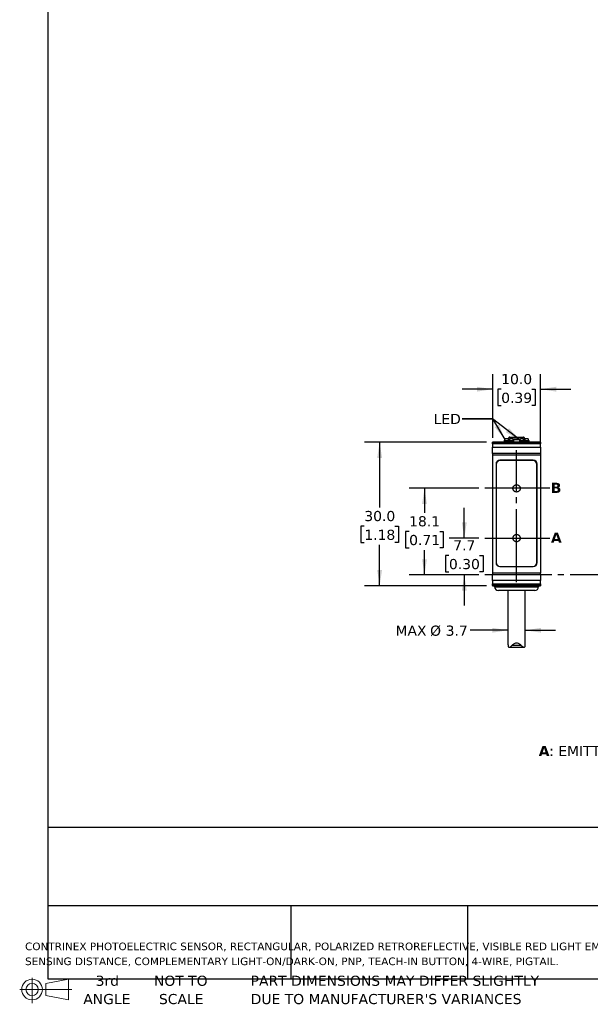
# Model space of a CAD drawing. Header units: millimetres. Extents: x 7 to 546, y 7 to 419.
# Tile 1 of 6: x 7 to 126, y 7 to 213. Entities that reach past the tile are written whole.
import ezdxf

# ---------------------------------------------------------------- set-up
doc = ezdxf.new("R2010")
doc.units = ezdxf.units.MM
doc.linetypes.add('SLD-Center', pattern=[19.05, 15.24, -1.27, 1.27, -1.27])
doc.linetypes.add('SLD-Solid', pattern=[0])
doc.layers.add('CENTER', color=40, linetype='SLD-Center')
doc.layers.add('DIMENSIONS', color=140, linetype='SLD-Solid', lineweight=25)
doc.layers.add('TEXT', color=140, linetype='SLD-Solid', lineweight=25)
doc.styles.add('SLDTEXTSTYLE0', font='VERDANAB.TTF')
doc.styles.add('SLDTEXTSTYLE1', font='VERDANA.TTF')
doc.styles.get("Standard").update_dxf_attribs({"font": 'VERDANA.TTF'})
doc.dimstyles.new('SLDDIMSTYLE0', dxfattribs={"dimtxt": 2.158008, "dimasz": 3.302, "dimexe": 0, "dimexo": 0.0625, "dimgap": 0.539502, "dimtad": 0, "dimtih": 1, "dimtoh": 1, "dimrnd": 1e-09, "dimzin": 12, "dimdsep": 46, "dimtxsty": 'SLDTEXTSTYLE1', "dimsah": 1, "dimcen": 0.09, "dimadec": 0, "dimazin": 3, "dimtfac": 1, "dimtmove": 0, "dimatfit": 0, "dimfxl": 0, "dimfrac": 2, "dimtolj": 1, "dimtzin": 12, "dimarcsym": 0})
doc.dimstyles.new('SLDDIMSTYLE1', dxfattribs={"dimtxt": 2.158008, "dimasz": 3.302, "dimexe": 0, "dimexo": 0.0625, "dimgap": 0.539502, "dimtad": 0, "dimtih": 1, "dimtoh": 1, "dimrnd": 1e-09, "dimzin": 12, "dimdsep": 46, "dimtxsty": 'SLDTEXTSTYLE1', "dimsah": 1, "dimcen": 0.09, "dimadec": 0, "dimazin": 3, "dimtfac": 1, "dimtofl": 0, "dimtmove": 0, "dimatfit": 3, "dimfxl": 0, "dimfrac": 2, "dimtolj": 1, "dimtzin": 12, "dimarcsym": 0})
doc.dimstyles.new('SLDDIMSTYLE2', dxfattribs={"dimtxt": 2.158008, "dimasz": 3.302, "dimexe": 0, "dimexo": 0.0625, "dimgap": 0.539502, "dimtad": 0, "dimtih": 1, "dimtoh": 1, "dimrnd": 1e-09, "dimzin": 4, "dimdsep": 46, "dimtxsty": 'SLDTEXTSTYLE1', "dimsah": 1, "dimcen": 0.09, "dimadec": 0, "dimazin": 1, "dimtfac": 1, "dimtmove": 0, "dimatfit": 0, "dimfxl": 0, "dimfrac": 2, "dimtolj": 1, "dimtzin": 12, "dimarcsym": 0})
doc.dimstyles.new('SLDDIMSTYLE4', dxfattribs={"dimtxt": 2.158008, "dimasz": 3.302, "dimexe": 0, "dimexo": 0.0625, "dimgap": 0.539502, "dimtad": 0, "dimtih": 1, "dimtoh": 1, "dimrnd": 1e-09, "dimzin": 4, "dimdsep": 46, "dimtxsty": 'SLDTEXTSTYLE1', "dimsah": 1, "dimcen": 0.09, "dimadec": 0, "dimazin": 1, "dimtfac": 1, "dimtofl": 0, "dimtmove": 0, "dimatfit": 3, "dimfxl": 0, "dimfrac": 2, "dimtolj": 1, "dimtzin": 12, "dimarcsym": 0})
doc.dimstyles.new('SLDDIMSTYLE5', dxfattribs={"dimtxt": 0.18, "dimasz": 3.302, "dimexe": 0, "dimexo": 0.0625, "dimgap": 0, "dimtad": 0, "dimtih": 1, "dimtoh": 1, "dimdec": 0, "dimrnd": 1e-09, "dimzin": 0, "dimdsep": 46, "dimtxsty": 'Standard', "dimsah": 1, "dimcen": 0.09, "dimadec": 0, "dimazin": 0, "dimtfac": 3.302, "dimtdec": 0, "dimtofl": 0, "dimtmove": 0, "dimatfit": 3, "dimfxl": 0, "dimfrac": 2, "dimtolj": 1, "dimtzin": 0, "dimarcsym": 0})

# ---------------------------------------------------------------- blocks, each defined once
blk = doc.blocks.new('Block11')
at = {"color": 7, "linetype": 'SLD-Solid', "lineweight": 18}
for p, q in [((2.59, 5.31), (2.59, 0)), ((5.48, 4.17), (10.18, 5.03)), ((5.48, 1.6), (5.48, 4.17)), ((10.18, 5.03), (10.18, 0.73)), ((0, 2.88), (10.87, 2.88)), ((5.48, 1.6), (10.18, 0.73))]:
    blk.add_line(p, q, dxfattribs=at)
for radius in [2.15, 1.29]:
    blk.add_circle((2.59, 2.88), radius, dxfattribs=at)
blk = doc.blocks.new('Block12')
at = {"color": 7, "linetype": 'Continuous'}
blk.add_blockref('Block11', (0, 0), dxfattribs=at)
blk = doc.blocks.new('SW_NOTE_0')
at = {"layer": 'TEXT', "color": 0, "attachment_point": 1}
for s, insert, char_height, style in [('A', (0, 2.69), 2.12, 'SLDTEXTSTYLE0'), (': EMITTER AXIS      ', (2.19, 2.69), 2.1167, 'SLDTEXTSTYLE1'), ('B', (30.97, 2.69), 2.12, 'SLDTEXTSTYLE0'), (': RECEIVER AXIS', (33.12, 2.69), 2.1167, 'SLDTEXTSTYLE1')]:
    blk.add_mtext(s, dxfattribs=dict(at, insert=insert, char_height=char_height, style=style))
blk = doc.blocks.new('SW_NOTE_0_1')
at = {"layer": 'TEXT', "color": 0, "char_height": 1.5875, "attachment_point": 1, "style": 'SLDTEXTSTYLE1'}
for s, insert in [('CONTRINEX PHOTOELECTRIC SENSOR, RECTANGULAR, POLARIZED RETROREFLECTIVE, VISIBLE RED LIGHT EMISSION, 20-4200MM ', (0, 2.02)), ('SENSING DISTANCE, COMPLEMENTARY LIGHT-ON/DARK-ON, PNP, TEACH-IN BUTTON, 4-WIRE, PIGTAIL.', (0, -1.1))]:
    blk.add_mtext(s, dxfattribs=dict(at, insert=insert))
blk = doc.blocks.new('SW_NOTE_0_4')
at = {"layer": 'TEXT', "color": 0, "char_height": 2.1167, "attachment_point": 1, "style": 'SLDTEXTSTYLE1'}
for s, insert in [('PART DIMENSIONS MAY DIFFER SLIGHTLY ', (0, 2.69)), ("DUE TO MANUFACTURER'S VARIANCES", (0, -1.13))]:
    blk.add_mtext(s, dxfattribs=dict(at, insert=insert))
blk = doc.blocks.new('SW_NOTE_0_5')
at = {"layer": 'TEXT', "color": 0, "char_height": 2.117, "attachment_point": 2, "style": 'SLDTEXTSTYLE1'}
for s, insert in [('NOT TO', (5.26, 2.69)), ('SCALE', (5.35, -1.13))]:
    blk.add_mtext(s, dxfattribs=dict(at, insert=insert))
blk = doc.blocks.new('SW_NOTE_0_6')
at = {"layer": 'TEXT', "color": 0, "char_height": 2.117, "attachment_point": 2, "style": 'SLDTEXTSTYLE1'}
for s, insert in [('3rd', (2.32, 2.69)), ('ANGLE', (2.22, -1.13))]:
    blk.add_mtext(s, dxfattribs=dict(at, insert=insert))
blk = doc.blocks.new('_D')
at = {"layer": 'DIMENSIONS'}
for p, q in [((99.78, 104.71), (99.78, 111.06)), ((102.82, 104.71), (96.6, 104.71)), ((96.57, 101.09), (95.85, 101.09)), ((95.85, 101.09), (95.85, 97.66)), ((102.98, 101.09), (103.71, 101.09)), ((103.71, 101.09), (103.71, 97.66)), ((95.85, 97.66), (96.57, 97.66)), ((102.82, 97.01), (96.6, 97.01)), ((99.78, 97.01), (99.78, 90.66)), ((103.71, 97.66), (102.98, 97.66))]:
    blk.add_line(p, q, dxfattribs=at)
for points in [[(99.78, 104.71), (100.29, 108.01), (99.27, 108.01)], [(99.78, 97.01), (99.27, 93.71), (100.29, 93.71)]]:
    blk.add_solid(points, dxfattribs=at)
at = {"layer": 'DIMENSIONS', "char_height": 2.117, "attachment_point": 1, "style": 'SLDTEXTSTYLE1'}
for s, insert in [('7.7', (97.47, 104.26)), ('0.30', (96.57, 100.35))]:
    blk.add_mtext(s, dxfattribs=dict(at, insert=insert))
blk = doc.blocks.new('_D_1')
at = {"layer": 'DIMENSIONS'}
for p, q in [((102.82, 115.11), (88.28, 115.11)), ((91.46, 115.11), (91.46, 110.02)), ((88.25, 106.11), (87.52, 106.11)), ((87.52, 106.11), (87.52, 102.68)), ((94.66, 106.11), (95.39, 106.11)), ((95.39, 106.11), (95.39, 102.68)), ((87.52, 102.68), (88.25, 102.68)), ((91.46, 97.01), (91.46, 102.2)), ((95.39, 102.68), (94.66, 102.68)), ((102.82, 97.01), (88.28, 97.01))]:
    blk.add_line(p, q, dxfattribs=at)
for points in [[(91.46, 115.11), (90.95, 111.81), (91.96, 111.81)], [(91.46, 97.01), (91.96, 100.31), (90.95, 100.31)]]:
    blk.add_solid(points, dxfattribs=at)
at = {"layer": 'DIMENSIONS', "char_height": 2.117, "attachment_point": 1, "style": 'SLDTEXTSTYLE1'}
for s, insert in [('18.1', (88.25, 109.28)), ('0.71', (88.25, 105.37))]:
    blk.add_mtext(s, dxfattribs=dict(at, insert=insert))
blk = doc.blocks.new('_D_10')
at = {"layer": 'DIMENSIONS'}
for p, q in [((104.44, 124.76), (78.91, 124.76)), ((82.08, 124.76), (82.08, 111.12)), ((78.88, 107.2), (78.15, 107.2)), ((78.15, 107.2), (78.15, 103.77)), ((85.29, 107.2), (86.01, 107.2)), ((86.01, 107.2), (86.01, 103.77)), ((78.15, 103.77), (78.88, 103.77)), ((82.08, 94.76), (82.08, 103.29)), ((86.01, 103.77), (85.29, 103.77)), ((104.44, 94.76), (78.91, 94.76))]:
    blk.add_line(p, q, dxfattribs=at)
for points in [[(82.08, 124.76), (81.57, 121.46), (82.59, 121.46)], [(82.08, 94.76), (82.59, 98.06), (81.57, 98.06)]]:
    blk.add_solid(points, dxfattribs=at)
at = {"layer": 'DIMENSIONS', "char_height": 2.117, "attachment_point": 1, "style": 'SLDTEXTSTYLE1'}
for s, insert in [('30.0', (78.88, 110.38)), ('1.18', (78.88, 106.46))]:
    blk.add_mtext(s, dxfattribs=dict(at, insert=insert))
blk = doc.blocks.new('_D_11')
at = {"layer": 'DIMENSIONS'}
for p, q in [((108.91, 85.46), (100.99, 85.46)), ((112.51, 85.46), (118.86, 85.46))]:
    blk.add_line(p, q, dxfattribs=at)
for points in [[(108.91, 85.46), (105.61, 85.97), (105.61, 84.96)], [(112.51, 85.46), (115.81, 84.96), (115.81, 85.97)]]:
    blk.add_solid(points, dxfattribs=at)
at = {"layer": 'DIMENSIONS', "char_height": 2.117, "attachment_point": 1, "style": 'SLDTEXTSTYLE1'}
for s, insert in [('MAX ', (85.4, 86.44)), ('%%c', (92.63, 86.44)), ('3.7', (95.89, 86.44))]:
    blk.add_mtext(s, dxfattribs=dict(at, insert=insert))
blk = doc.blocks.new('_D_12')
at = {"layer": 'DIMENSIONS'}
for p, q in [((105.71, 125.65), (105.71, 138.98)), ((115.71, 123.78), (115.71, 138.98)), ((105.71, 135.81), (99.36, 135.81)), ((107.49, 135.81), (106.76, 135.81)), ((106.76, 135.81), (106.76, 132.38)), ((113.9, 135.81), (114.62, 135.81)), ((114.62, 135.81), (114.62, 132.38)), ((115.71, 135.81), (122.06, 135.81)), ((106.76, 132.38), (107.49, 132.38)), ((114.62, 132.38), (113.9, 132.38))]:
    blk.add_line(p, q, dxfattribs=at)
for points in [[(105.71, 135.81), (102.41, 136.32), (102.41, 135.3)], [(115.71, 135.81), (119.01, 135.3), (119.01, 136.32)]]:
    blk.add_solid(points, dxfattribs=at)
at = {"layer": 'DIMENSIONS', "char_height": 2.117, "attachment_point": 1, "style": 'SLDTEXTSTYLE1'}
for s, insert in [('10.0', (107.49, 138.98)), ('0.39', (107.49, 135.07))]:
    blk.add_mtext(s, dxfattribs=dict(at, insert=insert))

msp = doc.modelspace()

# ---------------------------------------------------------------- linework, layer by layer
for p, q in [((109.09, 125.707), (108.916, 125.407)), ((112.328, 125.707), (109.09, 125.707)), ((112.501, 125.407), (112.328, 125.707)), ((115.709, 124.757), (105.709, 124.757)), ((105.709, 124.757), (105.709, 124.724)), ((105.709, 124.724), (115.709, 124.724)), ((105.709, 124.384), (105.709, 124.724)), ((115.709, 124.384), (105.709, 124.384)), ((105.709, 124.384), (105.709, 123.672)), ((105.709, 123.672), (115.709, 123.672)), ((105.709, 122.382), (105.709, 123.672)), ((108.132, 125.077), (108.109, 125.032)), ((108.109, 125.032), (108.109, 124.757)), ((110.109, 125.032), (108.109, 125.032)), ((108.919, 125.407), (108.321, 125.407)), ((109.109, 125.077), (108.919, 125.407)), ((109.268, 125.354), (108.95, 125.354)), ((109.21, 125.254), (109.007, 125.254)), ((109.299, 125.407), (109.109, 125.077)), ((109.896, 125.407), (109.299, 125.407)), ((111.487, 125.354), (109.931, 125.354)), ((111.427, 125.254), (109.991, 125.254)), ((110.109, 125.032), (110.086, 125.077)), ((110.109, 124.757), (110.109, 125.032)), ((111.332, 125.077), (111.309, 125.032)), ((111.309, 125.032), (111.309, 124.757)), ((113.309, 125.032), (111.309, 125.032)), ((112.119, 125.407), (111.521, 125.407)), ((112.309, 125.077), (112.119, 125.407)), ((112.468, 125.354), (112.15, 125.354)), ((112.41, 125.254), (112.207, 125.254)), ((112.499, 125.407), (112.309, 125.077)), ((113.096, 125.407), (112.499, 125.407)), ((113.309, 125.032), (113.286, 125.077)), ((113.309, 124.757), (113.309, 125.032)), ((115.709, 124.757), (115.709, 124.724)), ((115.709, 124.724), (115.709, 124.384)), ((115.709, 123.672), (115.709, 124.384)), ((115.709, 123.672), (115.709, 122.382)), ((115.709, 122.382), (105.709, 122.382)), ((105.709, 122.382), (105.709, 122.127)), ((105.709, 122.127), (115.709, 122.127)), ((105.709, 122.127), (105.709, 97.387)), ((115.709, 122.382), (115.709, 122.127)), ((115.709, 122.127), (115.709, 97.387)), ((106.409, 120.157), (106.409, 99.557)), ((106.459, 120.107), (106.459, 99.607)), ((114.209, 120.957), (107.209, 120.957)), ((114.159, 120.907), (107.259, 120.907)), ((114.959, 99.607), (114.959, 120.107)), ((115.009, 99.557), (115.009, 120.157)), ((107.209, 98.757), (114.209, 98.757)), ((107.259, 98.807), (114.159, 98.807)), ((115.709, 97.387), (105.709, 97.387)), ((105.709, 97.387), (105.709, 97.132)), ((105.709, 97.132), (115.709, 97.132)), ((105.709, 95.842), (105.709, 97.132)), ((115.709, 97.132), (115.709, 97.387)), ((115.709, 97.132), (115.709, 95.842)), ((115.709, 95.842), (105.709, 95.842)), ((105.709, 95.842), (105.709, 95.13)), ((105.709, 95.13), (115.709, 95.13)), ((105.709, 94.79), (105.709, 95.13)), ((115.709, 94.79), (105.709, 94.79)), ((105.709, 94.79), (105.709, 94.757)), ((105.709, 94.757), (115.709, 94.757)), ((106.109, 94.757), (106.109, 94.557)), ((115.309, 94.557), (115.309, 94.757)), ((115.709, 95.13), (115.709, 95.842)), ((115.709, 95.13), (115.709, 94.79)), ((115.709, 94.79), (115.709, 94.757)), ((106.109, 94.557), (115.309, 94.557)), ((108.909, 93.757), (108.909, 82.412)), ((112.509, 82.412), (112.509, 93.757)), ((108.916, 82.412), (108.915, 82.247)), ((112.502, 82.247), (112.502, 82.412)), ((109.112, 81.907), (112.299, 81.907)), ((111.688, 82.247), (109.729, 82.247))]:
    msp.add_line(p, q)
for centre, radius, start, end in [((109.263, 125.607), 0.2, 90, 150), ((112.155, 125.607), 0.2, 30, 90), ((107.209, 120.157), 0.8, 90, 180), ((107.259, 120.107), 0.8, 90, 180), ((114.159, 120.107), 0.8, 0, 90), ((114.209, 120.157), 0.8, 0, 90), ((107.209, 99.557), 0.8, 180, 270), ((107.259, 99.607), 0.8, 180, 270), ((114.159, 99.607), 0.8, 270, 0), ((114.209, 99.557), 0.8, 270, 0), ((106.909, 94.557), 0.8, 180, 270), ((114.509, 94.557), 0.8, 270, 0)]:
    msp.add_arc(centre, radius, start, end)
for centre, start_param, end_param in [((109.109, 118.457), 0.3927394, 0.4949341), ((109.109, 118.457), 5.7882512, 5.8904459), ((112.309, 118.457), 0.3927394, 0.4949341), ((112.309, 118.457), 5.7882512, 5.8904459)]:
    msp.add_ellipse(centre, major_axis=(0, 7.523), ratio=0.2734697, start_param=start_param, end_param=end_param)
for points, knots in [([(109.263, 125.807), (109.263, 125.807), (109.911, 125.807), (111.507, 125.807), (112.155, 125.807), (112.155, 125.807)], [0, 0, 0, 0, 0.5, 0.5, 1, 1, 1, 1]), ([(114.509, 93.757), (114.509, 93.757), (112.806, 93.757), (108.611, 93.757), (106.909, 93.757), (106.909, 93.757)], [0, 0, 0, 0, 0.5, 0.5, 1, 1, 1, 1]), ([(109.729, 82.247), (109.851, 82.392), (109.986, 82.53), (110.229, 82.702), (110.316, 82.752), (110.506, 82.825), (110.608, 82.846), (110.812, 82.845), (110.914, 82.824), (111.102, 82.751), (111.19, 82.701), (111.431, 82.53), (111.567, 82.392), (111.688, 82.247)], [0, 0, 0, 0, 0.25, 0.25, 0.375, 0.375, 0.5, 0.5, 0.625, 0.625, 0.75, 0.75, 1, 1, 1, 1]), ([(108.915, 82.247), (108.923, 82.125), (108.941, 82.03), (109.019, 81.917), (109.08, 81.899), (109.233, 81.924), (109.325, 81.966), (109.52, 82.082), (109.625, 82.158), (109.729, 82.247)], [0, 0, 0, 0, 0.25, 0.25, 0.5, 0.5, 0.75, 0.75, 1, 1, 1, 1]), ([(111.688, 82.247), (111.792, 82.158), (111.896, 82.083), (112.044, 81.995), (112.091, 81.97), (112.18, 81.931), (112.222, 81.918), (112.337, 81.899), (112.398, 81.917), (112.476, 82.029), (112.495, 82.125), (112.502, 82.247)], [0, 0, 0, 0, 0.25, 0.25, 0.375, 0.375, 0.5, 0.5, 0.75, 0.75, 1, 1, 1, 1])]:
    msp.add_open_spline(points, degree=3, knots=knots)
at = {"layer": 'CENTER'}
for p, q in [((110.709, 95.499), (110.709, 123.066)), ((117.652, 115.107), (104.091, 115.107)), ((104.091, 104.707), (117.652, 104.707)), ((156.177, 97.007), (104.091, 97.007))]:
    msp.add_line(p, q, dxfattribs=at)
for centre in [(110.709, 115.097), (110.709, 104.706)]:
    msp.add_circle(centre, 0.762, dxfattribs=at)
at = {"layer": 'DIMENSIONS'}
msp.add_solid([(108.265, 125.319), (107.017, 128.418), (106.143, 127.899)], dxfattribs=at)
at = {"layer": 'TEXT'}
for p, q in [((12.7, 419.1), (12.7, 12.7)), ((546.1, 44.252), (12.7, 44.252)), ((546.1, 27.94), (12.7, 27.94)), ((63.5, 27.94), (63.5, 12.7)), ((100.423, 27.94), (100.423, 12.7)), ((12.7, 12.7), (546.1, 12.7))]:
    msp.add_line(p, q, dxfattribs=at)
at = {"layer": 'TEXT', "flags": 128}
msp.add_lwpolyline([(99.358, 129.628), (105.708, 129.628), (108.265, 125.319)], dxfattribs=at)

# ---------------------------------------------------------------- block references
at = {"layer": 'TEXT'}
for name, p in [('SW_NOTE_0', (115.335, 58.629)), ('SW_NOTE_0_1', (7.966, 18.217)), ('Block12', (6.838, 7.554)), ('SW_NOTE_0_6', (22.847, 10.635)), ('SW_NOTE_0_5', (35.257, 10.635)), ('SW_NOTE_0_4', (55.119, 10.635))]:
    msp.add_blockref(name, p, dxfattribs=at)

# ---------------------------------------------------------------- texts
at = {"layer": 'TEXT', "attachment_point": 1}
for s, insert, char_height, style in [('LED', (93.361, 130.655), 2.1167, 'SLDTEXTSTYLE1'), ('LED', (93.361, 130.655), 2.1167, 'SLDTEXTSTYLE1'), ('B', (117.867, 116.269), 2.117, 'SLDTEXTSTYLE0'), ('A', (117.893, 105.864), 2.117, 'SLDTEXTSTYLE0')]:
    msp.add_mtext(s, dxfattribs=dict(at, insert=insert, char_height=char_height, style=style))

# ---------------------------------------------------------------- dimensions: what is measured, and where the dimension line sits
at = {"layer": 'DIMENSIONS'}
dim = msp.add_linear_dim(base=(115.709, 135.809), p1=(105.709, 124.384), p2=(115.709, 122.507), dimstyle='SLDDIMSTYLE2', dxfattribs=at)
dim.commit()
dim.dimension.update_dxf_attribs({"geometry": '_D_12', "text_midpoint": (110.692, 135.809), "dimtype": 160})
for base, p1, p2, dimstyle, picture, middle in [((82.083, 124.757), (105.709, 94.757), (105.709, 124.757), 'SLDDIMSTYLE4', '_D_10', (82.083, 107.204)), ((91.456, 115.107), (104.091, 97.007), (104.091, 115.107), 'SLDDIMSTYLE1', '_D_1', (91.456, 106.108)), ((99.777, 97.007), (104.091, 104.707), (104.091, 97.007), 'SLDDIMSTYLE0', '_D', (99.777, 101.093))]:
    dim = msp.add_linear_dim(base=base, p1=p1, p2=p2, angle=90, dimstyle=dimstyle, dxfattribs=at)
    dim.commit()
    dim.dimension.update_dxf_attribs({"geometry": picture, "text_midpoint": middle, "dimtype": 160})
dim = msp.add_linear_dim(base=(112.509, 85.464), p1=(108.909, 82.421), p2=(112.509, 82.421), text='MAX %%c3.7', dimstyle='SLDDIMSTYLE0', dxfattribs=at)
dim.commit()
dim.dimension.update_dxf_attribs({"geometry": '_D_11', "text_midpoint": (92.953, 85.464), "dimtype": 160})

# ---------------------------------------------------------------- leaders
at = {"layer": 'TEXT'}
msp.add_leader([(111.405, 125.215), (105.708, 129.628), (99.358, 129.628)], dimstyle='SLDDIMSTYLE5', dxfattribs=at)

doc.saveas('drawing.dxf')
